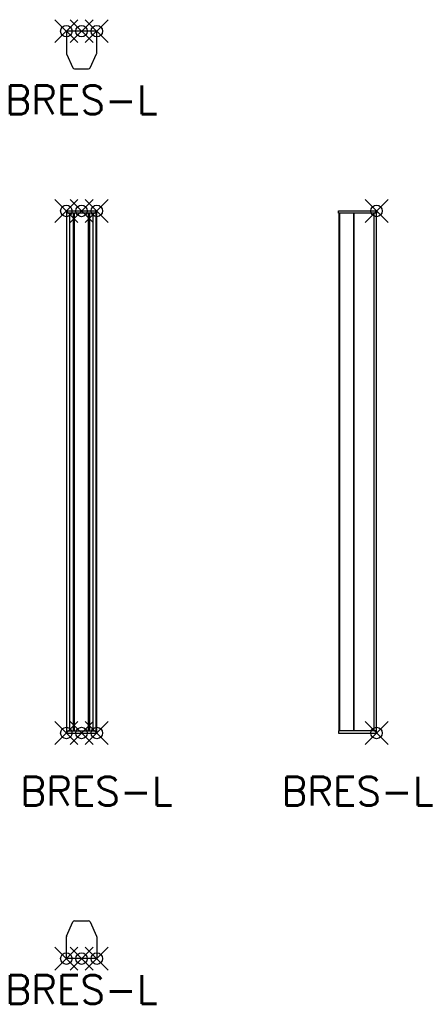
# Model space of a CAD drawing. Header units: inches. Extents: x -5.4 to 29.7, y -84.9 to 1.
import ezdxf
from ezdxf.enums import TextEntityAlignment as Align

# ---------------------------------------------------------------- set-up
doc = ezdxf.new("R2010")
doc.units = ezdxf.units.IN
doc.header["$MEASUREMENT"] = 0
doc.header["$PDMODE"] = 35
doc.layers.add('AFULG-P', color=4, linetype='Continuous')
doc.layers.add('AFULG-P-TN', color=4, linetype='Continuous')
doc.styles.get("Standard").update_dxf_attribs({"font": 'txt.shx'})

# ---------------------------------------------------------------- blocks, each defined once
blk = doc.blocks.new('BRES-L_Top')
at = {"layer": 'AFULG-P'}
for p, q in [((1.326, 0), (-1.326, 0)), ((-1.326, 0), (-1.326, -1.905)), ((1.326, -1.905), (1.326, 0)), ((-1.313, -1.967), (-0.756, -3.2)), ((0.756, -3.2), (1.313, -1.967)), ((-0.617, -3.29), (0.617, -3.29))]:
    blk.add_line(p, q, dxfattribs=at)
for centre, start, end in [((-1.174, -1.905), 180, 204.30154), ((1.174, -1.905), 335.69846, 0), ((-0.617, -3.138), 204.30002, 269.99882), ((0.617, -3.138), 270.00118, 335.69998)]:
    blk.add_arc(centre, 0.152, start, end, dxfattribs=at)
for p in [(-1.326, 0), (0, 0), (1.326, 0)]:
    blk.add_point(p, dxfattribs=at)
at = {"layer": 'AFULG-P-TN'}
blk.add_text('BRES-L', height=2.5, dxfattribs=at).set_placement((0, -7.232), align=Align.CENTER)
blk = doc.blocks.new('BRES-L_Front')
at = {"layer": 'AFULG-P'}
for p, q in [((-1.326, 0), (-1.326, -45.551)), ((-1.326, 0), (1.326, 0)), ((1.326, -45.547), (1.326, 0)), ((1.326, -0.2), (-1.326, -0.2)), ((-1.282, -45.35), (-1.282, -0.2)), ((-1.021, -45.35), (-1.021, -0.2)), ((-0.714, -45.35), (-0.714, -0.2)), ((-0.656, -45.35), (-0.656, -0.2)), ((-0.613, -45.35), (-0.613, -0.2)), ((0.613, -45.347), (0.613, -0.2)), ((0.656, -45.347), (0.656, -0.2)), ((0.714, -45.347), (0.714, -0.2)), ((1.021, -45.347), (1.021, -0.2)), ((1.282, -45.347), (1.282, -0.2)), ((-1.326, -45.35), (1.326, -45.347)), ((-1.326, -45.551), (1.326, -45.547))]:
    blk.add_line(p, q, dxfattribs=at)
for p in [(-1.326, 0), (0, 0), (1.326, 0), (-1.326, -45.551), (0, -45.551), (1.326, -45.547)]:
    blk.add_point(p, dxfattribs=at)
at = {"layer": 'AFULG-P-TN'}
blk.add_text('BRES-L', height=2.5, dxfattribs=at).set_placement((1.303, -51.866), align=Align.CENTER)
blk = doc.blocks.new('BRES-L_Side')
at = {"layer": 'AFULG-P'}
for p, q in [((-3.31, 0), (-0.02, 0)), ((-3.31, -0.2), (-3.31, 0)), ((-0.02, 0), (-0.02, -0.2)), ((0, -0.2), (-3.31, -0.2)), ((-3.27, -45.35), (-3.27, -0.2)), ((-3.204, -45.35), (-3.204, -0.2)), ((-1.972, -45.35), (-1.972, -0.2)), ((-1.944, -45.35), (-1.944, -0.2)), ((-0.22, -45.35), (-0.22, -0.2)), ((0, -45.35), (0, -0.2)), ((-3.31, -45.35), (-3.31, -45.551)), ((0, -45.35), (-3.31, -45.35)), ((-0.02, -45.551), (-0.02, -45.35)), ((-3.31, -45.551), (-0.02, -45.551))]:
    blk.add_line(p, q, dxfattribs=at)
for p in [(0, 0), (0, -45.551)]:
    blk.add_point(p, dxfattribs=at)
at = {"layer": 'AFULG-P-TN'}
blk.add_text('BRES-L', height=2.5, dxfattribs=at).set_placement((-1.655, -51.866), align=Align.CENTER)
blk = doc.blocks.new('BRES-L_Bottom')
at = {"layer": 'AFULG-P'}
for p, q in [((-1.313, 1.967), (-0.756, 3.2)), ((-0.617, 3.29), (0.617, 3.29)), ((0.756, 3.2), (1.313, 1.967)), ((-1.326, 0), (-1.326, 1.905)), ((1.326, 1.905), (1.326, 0)), ((1.326, 0), (-1.326, 0))]:
    blk.add_line(p, q, dxfattribs=at)
for centre, start, end in [((-0.617, 3.138), 90.00118, 155.69998), ((0.617, 3.138), 24.30002, 89.99882), ((-1.174, 1.905), 155.69846, 180), ((1.174, 1.905), 0, 24.30154)]:
    blk.add_arc(centre, 0.152, start, end, dxfattribs=at)
for p in [(-1.326, 0), (0, 0), (1.326, 0)]:
    blk.add_point(p, dxfattribs=at)
at = {"layer": 'AFULG-P-TN'}
blk.add_text('BRES-L', height=2.5, dxfattribs=at).set_placement((0, -3.942), align=Align.CENTER)

msp = doc.modelspace()

# ---------------------------------------------------------------- block references
for name, p in [('BRES-L_Top', (0, 0)), ('BRES-L_Front', (0, -15.685)), ('BRES-L_Side', (25.733, -15.685)), ('BRES-L_Bottom', (0, -80.915))]:
    msp.add_blockref(name, p)

doc.saveas('drawing.dxf')
